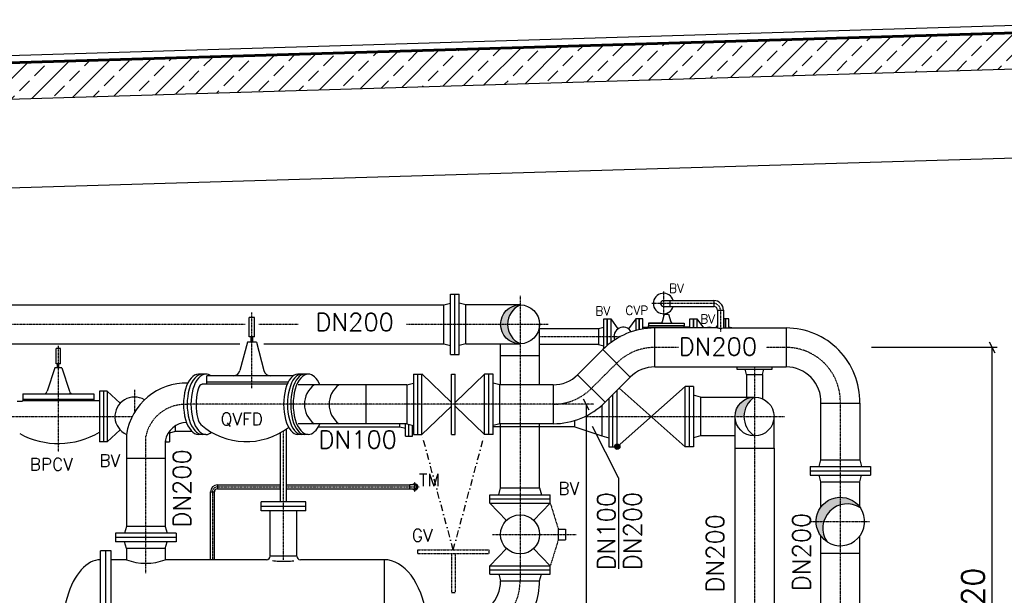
# Model space of a CAD drawing. Header units: millimetres. Extents: x -197187 to 241957296, y -45270 to 70505.
# Tile 28 of 116: x -47299 to -41756, y 11361 to 14603. Entities that reach past the tile are written whole.
import ezdxf
from ezdxf.enums import TextEntityAlignment as Align

# ---------------------------------------------------------------- set-up
doc = ezdxf.new("R2010")
doc.units = ezdxf.units.MM
doc.header["$LTSCALE"] = 0.5
doc.linetypes.add('DASHDOT', pattern=[1, 0.5, -0.25, 0, -0.25])
for name, color, linetype in [('21', 7, 'Continuous'), ('41', 7, 'Continuous'), ('42', 7, 'Continuous'), ('45', 7, 'Continuous'), ('BEMAßUNG', 7, 'Continuous'), ('P-MU025ENTLÜ', 7, 'Continuous'), ('P-MU100EINL', 7, 'Continuous'), ('P-MU150AUSL', 7, 'Continuous'), ('P-MU150EINL', 7, 'Continuous'), ('P-MU200EINL', 7, 'Continuous')]:
    doc.layers.add(name, color=color, linetype=linetype)
doc.styles.add('ROMANS', font='ROMANS', dxfattribs={"height": 0.2})

msp = doc.modelspace()

# ---------------------------------------------------------------- hatches: boundary and pattern name
at = {"lineweight": 5}
h = msp.add_hatch(dxfattribs=at)
h.set_pattern_fill('ANSI33', color=256, scale=25)
h.set_pattern_definition([(45, (-19236.86, 14314.77), (-112.2532, 112.2532), []), (45, (-19124.61, 14314.77), (-112.2532, 112.2532), [79.375, -39.6875])])
h.paths.add_polyline_path([(-40579.005, 14539.136), (-40598.996, 14558.536), (-51608.947, 14228.238), (-51628.938, 14207.638), (-51628.938, 14046.9), (-51608.947, 14027.5), (-51579.005, 14028.398), (-51539.005, 14069.598), (-51539.005, 14029.598), (-40598.996, 14357.798), (-40579.005, 14378.398)])
at = {"layer": 'P-MU200EINL', "linetype": 'Continuous', "ltscale": 10}
h = msp.add_hatch(color=256, dxfattribs=at)
h.dxf.hatch_style = 1
h.paths.add_polyline_path([(-44482.005, 12996.448, 0.41421356), (-44591.555, 12886.898), (-44551.96, 12886.898, -0.29205151)])
h.paths.add_polyline_path([(-44551.96, 12886.898), (-44591.555, 12886.898, 0.41421356), (-44482.005, 12777.348, -0.29205151)])
at = {"layer": 'P-MU200EINL'}
h = msp.add_hatch(color=256, dxfattribs=at)
h.dxf.hatch_style = 1
h.paths.add_polyline_path([(-43271.555, 12367.898), (-43221.471, 12367.898, -0.25391254), (-43162.005, 12477.448, 0.41421356)])
at = {"layer": 'P-MU200EINL', "linetype": 'Continuous', "ltscale": 10}
h = msp.add_hatch(color=256, dxfattribs=at)
h.paths.add_polyline_path([(-42815.505, 11776.898), (-42772.411, 11776.898, -0.25884651), (-42679.005, 11870.812), (-42679.005, 11913.398, 0.41421356)])
h.paths.add_polyline_path([(-42566.27, 11853.86, 0.24784291), (-42679.005, 11913.398), (-42679.005, 11870.812, -0.21879024)], flags=17)
h.paths.add_polyline_path([(-42772.411, 11776.898), (-42815.505, 11776.898, 0.25287995), (-42753.816, 11662.724, -0.22233776)])
at = {"layer": 'P-MU200EINL', "linetype": 'Continuous'}
msp.add_hatch(color=256, dxfattribs=at).paths.add_polyline_path([(-42679.005, 11913.398), (-42679.005, 11870.812, -0.21879024), (-42566.27, 11853.86, 0.24784291)])

# ---------------------------------------------------------------- linework, layer by layer
for p, q in [((-40584.365, 14602.648), (-51628.938, 14271.305)), ((-41372.505, 14542.334), (-51628.938, 14234.641)), ((-51628.938, 14232.64), (-41372.505, 14540.333)), ((-51608.947, 14228.238), (-40598.996, 14558.536)), ((-51539.005, 14029.598), (-40574.005, 14358.548)), ((-51229.005, 13538.898), (-40979.005, 13846.398))]:
    msp.add_line(p, q)
at = {"layer": '21', "linetype": 'Continuous', "ltscale": 10}
for p, q in [((-46284.588, 12330.764), (-46278.747, 12322.206)), ((-46479.455, 12131.898), (-46698.555, 12131.898)), ((-46186.005, 11982.548), (-46186.005, 11961.248)), ((-46224.655, 11943.898), (-46203.355, 11943.898))]:
    msp.add_line(p, q, dxfattribs=at)
at = {"layer": '21', "linetype": 'DASHDOT', "ltscale": 10}
msp.add_line((-46214.005, 11943.898), (-46214.005, 11561.898), dxfattribs=at)
at = {"layer": '41', "linetype": 'Continuous', "ltscale": 10}
for p, q in [((-44658.271, 12606.898), (-44682.271, 12606.898)), ((-44634.271, 12606.898), (-44658.271, 12606.898)), ((-46186.005, 11982.548), (-45830.855, 11982.548)), ((-45797.155, 11982.548), (-45102.005, 11982.548)), ((-46224.655, 11561.898), (-46224.655, 11943.898)), ((-46203.355, 11561.898), (-46203.355, 11943.898)), ((-46186.005, 11961.248), (-45830.855, 11961.248)), ((-45797.155, 11961.248), (-45102.005, 11961.248))]:
    msp.add_line(p, q, dxfattribs=at)
at = {"layer": '41', "linetype": 'DASHDOT', "ltscale": 10}
for p, q in [((-45074.005, 11943.902), (-45074.005, 11999.894)), ((-46186.005, 11971.898), (-45830.855, 11971.898)), ((-45797.155, 11971.898), (-45050.159, 11971.898))]:
    msp.add_line(p, q, dxfattribs=at)
at = {"layer": '41', "linetype": 'Continuous', "ltscale": 10}
for radius in [38.65, 17.35]:
    msp.add_arc((-46186.005, 11943.898), radius, 90, 180, dxfattribs=at)
at = {"layer": '41', "linetype": 'DASHDOT', "ltscale": 10}
msp.add_arc((-46186.005, 11943.898), 28, 90, 180, dxfattribs=at)
at = {"layer": '45', "linetype": 'Continuous', "ltscale": 10}
for p, q in [((-45102.005, 11961.248), (-45102.005, 11982.548)), ((-45074.005, 11982.548), (-45102.005, 11982.548)), ((-45102.005, 11961.248), (-45074.005, 11961.248))]:
    msp.add_line(p, q, dxfattribs=at)
for radius, start, end in [(16.85, 219.201344, 140.798656), (10.65, 270, 90)]:
    msp.add_arc((-45074.005, 11971.898), radius, start, end, dxfattribs=at)
at = {"layer": 'BEMAßUNG', "linetype": 'Continuous', "ltscale": 10}
for p, q in [((-41795.21, 12756.984), (-42503.49, 12756.984)), ((-41841.189, 12788.234), (-41809.939, 12725.734)), ((-41825.564, 12756.984), (-41825.564, 9636.898)), ((-44126.228, 12468.148), (-44094.978, 12405.648)), ((-44110.603, 12436.898), (-44110.603, 9636.898))]:
    msp.add_line(p, q, dxfattribs=at)
at = {"layer": 'P-MU025ENTLÜ', "linetype": 'DASHDOT', "ltscale": 10}
for p, q in [((-43674.274, 13071.682), (-43674.274, 12937.386)), ((-43391.76, 13004.534), (-43741.422, 13004.534)), ((-43353.76, 12966.534), (-43353.76, 12844.977))]:
    msp.add_line(p, q, dxfattribs=at)
at = {"layer": 'P-MU025ENTLÜ', "linetype": 'Continuous', "ltscale": 10}
for p, q in [((-43636.274, 12987.684), (-43636.274, 13021.384)), ((-45830.855, 11886.898), (-45830.855, 12277.112)), ((-45797.155, 11886.898), (-45797.155, 12298.212))]:
    msp.add_line(p, q, dxfattribs=at)
msp.add_arc((-43674.274, 13004.534), 16.85, 90, 270, dxfattribs=at)
at = {"layer": 'P-MU025ENTLÜ', "linetype": 'DASHDOT', "ltscale": 10}
msp.add_arc((-43391.76, 12966.534), 38, 0, 90, dxfattribs=at)
at = {"layer": 'P-MU100EINL', "linetype": 'Continuous', "ltscale": 10}
for p, q in [((-45617.504, 12310.748), (-45159.641, 12310.748)), ((-45159.641, 12310.748), (-45159.641, 12327.348)), ((-45159.641, 12310.748), (-45127.641, 12302.173)), ((-45127.641, 12257.898), (-45127.641, 12327.348)), ((-45107.641, 12257.898), (-45107.641, 12323.964)), ((-45087.641, 12257.898), (-45087.641, 12318.605)), ((-45127.641, 12257.898), (-45087.641, 12257.898)), ((-45082.271, 12298.898), (-45087.641, 12298.898))]:
    msp.add_line(p, q, dxfattribs=at)
at = {"layer": 'P-MU150EINL', "linetype": 'DASHDOT', "ltscale": 10}
for p, q in [((-47082.005, 12766.494), (-47082.005, 12169.621)), ((-46653.005, 12519.006), (-46653.005, 12390.861)), ((-48994.483, 12367.898), (-46665.668, 12367.898)), ((-44117.453, 12367.898), (-42993.424, 12367.898))]:
    msp.add_line(p, q, dxfattribs=at)
at = {"layer": 'P-MU150EINL', "linetype": 'Continuous', "ltscale": 10}
for p, q in [((-47282.005, 12495.398), (-47282.005, 12457.398)), ((-47282.005, 12495.398), (-46882.005, 12495.398)), ((-46882.005, 12495.398), (-46882.005, 12457.398)), ((-46850.005, 12510.398), (-46850.005, 12225.398)), ((-47314.005, 12455.398), (-47284.005, 12455.398)), ((-47282.005, 12465.398), (-46882.005, 12465.398)), ((-47282.005, 12457.898), (-46850.005, 12457.898)), ((-46423.005, 12316.296), (-46423.005, 12283.748)), ((-43928.415, 12022.685), (-44073.402, 12311.878)), ((-46456.005, 12285.382), (-46456.005, 12225.398)), ((-46423.005, 12283.748), (-46456.005, 12274.906)), ((-46328.854, 12283.748), (-46423.005, 12283.748)), ((-46479.455, 12225.398), (-46456.005, 12225.398)), ((-46478.005, 12236.735), (-46478.005, 12225.398)), ((-43928.415, 12022.685), (-43928.415, 11509.6))]:
    msp.add_line(p, q, dxfattribs=at)
for centre, radius, start, end in [((-47284.005, 12457.398), 2, 270, 0), ((-47082.005, 12665.388), 449.49, 241.109056, 301.073694)]:
    msp.add_arc(centre, radius, start, end, dxfattribs=at)
at = {"layer": 'P-MU200EINL', "linetype": 'Continuous', "ltscale": 10}
for p, q in [((-44873.005, 13056.898), (-44825.005, 13056.898)), ((-44873.005, 12716.898), (-44873.005, 13056.898)), ((-44849.005, 12716.898), (-44849.005, 13056.898)), ((-44825.005, 12716.898), (-44825.005, 13056.898)), ((-48934.005, 12996.448), (-44911.005, 12996.448)), ((-44911.005, 12996.448), (-44873.005, 13006.63)), ((-44911.005, 12777.348), (-44911.005, 12996.448)), ((-44911.005, 12777.348), (-44911.005, 12996.448)), ((-44787.005, 12996.448), (-44825.005, 13006.63)), ((-44482.005, 12996.448), (-44787.005, 12996.448)), ((-44787.005, 12777.348), (-44787.005, 12996.448)), ((-45976.881, 12925.898), (-46006.881, 12925.898)), ((-46006.881, 12815.898), (-46006.881, 12925.898)), ((-45976.881, 12815.898), (-45976.881, 12925.898)), ((-44372.455, 12546.448), (-44372.455, 12886.898)), ((-45976.881, 12815.898), (-46006.881, 12815.898)), ((-45996.881, 12785.898), (-45996.881, 12815.898)), ((-45986.881, 12785.898), (-45986.881, 12815.898)), ((-48934.005, 12777.348), (-46059.364, 12777.348)), ((-47070.361, 12750.801), (-47093.65, 12750.801)), ((-47093.65, 12665.408), (-47093.65, 12750.801)), ((-47070.361, 12665.408), (-47070.361, 12750.801)), ((-46016.881, 12785.898), (-46059.579, 12626.545)), ((-45966.881, 12785.898), (-46016.881, 12785.898)), ((-45966.881, 12785.898), (-45924.182, 12626.545)), ((-45924.397, 12777.348), (-44911.005, 12777.348)), ((-44911.005, 12777.348), (-44873.005, 12767.166)), ((-44787.005, 12777.348), (-44825.005, 12767.166)), ((-44787.005, 12777.348), (-44482.005, 12777.348)), ((-44591.555, 12546.448), (-44591.555, 12777.348)), ((-44873.005, 12716.898), (-44825.005, 12716.898)), ((-44372.455, 12708.898), (-44591.555, 12708.898)), ((-47101.413, 12642.119), (-47145.235, 12510.221)), ((-47062.598, 12642.119), (-47101.413, 12642.119)), ((-47070.361, 12665.408), (-47093.65, 12665.408)), ((-47085.887, 12642.119), (-47085.887, 12665.408)), ((-47078.124, 12642.119), (-47078.124, 12665.408)), ((-47062.598, 12642.119), (-47018.775, 12510.221)), ((-46250.389, 12606.898), (-46291.959, 12606.898)), ((-46245.881, 12549.898), (-46245.881, 12596.898)), ((-45760.406, 12596.898), (-46245.881, 12596.898)), ((-45674.482, 12606.898), (-45733.372, 12606.898)), ((-45082.271, 12606.898), (-45082.271, 12266.898)), ((-45082.271, 12606.898), (-45034.271, 12606.898)), ((-45058.271, 12266.898), (-45058.271, 12606.898)), ((-45035.299, 12607.885), (-44868.271, 12447.486)), ((-45034.271, 12266.898), (-45034.271, 12606.898)), ((-44868.271, 12266.898), (-44868.271, 12606.898)), ((-44868.271, 12606.898), (-44848.271, 12606.898)), ((-44848.271, 12266.898), (-44848.271, 12606.898)), ((-44848.271, 12447.486), (-44682.271, 12606.898)), ((-44682.271, 12266.898), (-44682.271, 12606.898)), ((-44658.271, 12266.898), (-44658.271, 12606.898)), ((-44634.271, 12266.898), (-44634.271, 12606.898)), ((-45793.143, 12549.898), (-46274.225, 12549.898)), ((-45787.594, 12561.898), (-46245.881, 12561.898)), ((-45120.271, 12546.448), (-45731.574, 12546.448)), ((-45350.271, 12546.448), (-45350.271, 12327.348)), ((-45120.271, 12546.448), (-45082.271, 12556.63)), ((-45120.271, 12546.448), (-45120.271, 12327.348)), ((-44596.271, 12546.448), (-44634.271, 12556.63)), ((-44596.271, 12327.348), (-44596.271, 12546.448)), ((-44296.271, 12546.448), (-44596.271, 12546.448)), ((-44868.271, 12426.31), (-45034.271, 12266.898)), ((-44682.271, 12266.898), (-44848.271, 12426.31)), ((-42788.555, 12123.898), (-42788.719, 12443.984)), ((-42788.719, 12443.984), (-42569.532, 12443.984)), ((-42569.532, 12443.984), (-42569.455, 12123.898)), ((-43271.555, 12189.898), (-43271.555, 12367.898)), ((-43052.455, 12189.898), (-43052.455, 12367.898)), ((-45120.271, 12327.348), (-45731.574, 12327.348)), ((-45120.271, 12327.348), (-45082.271, 12317.166)), ((-44596.271, 12327.348), (-44634.271, 12317.166)), ((-44295.983, 12327.348), (-44596.271, 12327.348)), ((-44591.555, 11965.898), (-44591.555, 12327.348)), ((-44372.455, 11965.898), (-44372.455, 12327.348)), ((-46698.555, 12266.898), (-46698.555, 11748.898)), ((-46250.389, 12266.898), (-46291.959, 12266.898)), ((-45674.482, 12266.898), (-45733.372, 12266.898)), ((-45082.271, 12266.898), (-45058.271, 12266.898)), ((-45058.271, 12266.898), (-45034.271, 12266.898)), ((-44868.271, 12266.898), (-44848.271, 12266.898)), ((-44658.271, 12266.898), (-44682.271, 12266.898)), ((-44634.271, 12266.898), (-44658.271, 12266.898)), ((-46479.455, 12229.247), (-46479.455, 11748.898)), ((-43271.555, 12189.898), (-43052.455, 12189.898)), ((-42849.005, 12085.898), (-42849.005, 12037.898)), ((-42849.005, 12085.898), (-42509.005, 12085.898)), ((-42798.737, 12085.898), (-42788.555, 12123.898)), ((-42788.555, 12123.898), (-42569.455, 12123.898)), ((-42569.455, 12123.898), (-42559.273, 12085.898)), ((-42509.005, 12085.898), (-42509.005, 12037.898)), ((-42849.005, 12061.898), (-42509.005, 12061.898)), ((-42849.005, 12037.898), (-42509.005, 12037.898)), ((-42788.555, 11999.898), (-42798.737, 12037.898)), ((-42569.455, 11999.898), (-42559.273, 12037.898)), ((-42788.555, 11858.329), (-42788.555, 11999.898)), ((-42788.555, 11999.898), (-42569.455, 11999.898)), ((-42569.455, 11858.329), (-42569.455, 11999.898)), ((-44652.005, 11927.898), (-44312.005, 11927.898)), ((-44652.005, 11879.898), (-44652.005, 11927.898)), ((-44601.737, 11927.898), (-44591.555, 11965.898)), ((-44591.555, 11965.898), (-44372.455, 11965.898)), ((-44372.455, 11965.898), (-44362.273, 11927.898)), ((-44312.005, 11879.898), (-44312.005, 11927.898)), ((-45939.005, 11836.898), (-45939.005, 11886.898)), ((-45689.005, 11886.898), (-45939.005, 11886.898)), ((-45689.005, 11836.898), (-45689.005, 11886.898)), ((-44652.005, 11903.898), (-44312.005, 11903.898)), ((-44652.005, 11879.898), (-44312.005, 11879.898)), ((-44652.005, 11879.898), (-44558.427, 11783.017)), ((-44312.005, 11879.898), (-44405.584, 11783.017)), ((-45689.005, 11861.898), (-45939.005, 11861.898)), ((-45689.005, 11836.898), (-45939.005, 11836.898)), ((-45889.005, 11581.898), (-45889.005, 11836.898)), ((-45739.005, 11581.898), (-45739.005, 11836.898)), ((-46759.005, 11710.898), (-46759.005, 11662.898)), ((-46419.005, 11710.898), (-46759.005, 11710.898)), ((-46698.555, 11748.898), (-46708.737, 11710.898)), ((-46479.455, 11748.898), (-46698.555, 11748.898)), ((-46479.455, 11748.898), (-46469.273, 11710.898)), ((-46419.005, 11710.898), (-46419.005, 11662.898)), ((-44267.005, 11733.898), (-44267.005, 11673.898)), ((-44267.005, 11733.898), (-44227.005, 11733.898)), ((-44227.005, 11733.898), (-44227.005, 11673.898)), ((-46419.005, 11686.898), (-46759.005, 11686.898)), ((-46419.005, 11662.898), (-46759.005, 11662.898)), ((-46698.555, 11624.898), (-46708.737, 11662.898)), ((-46479.455, 11624.898), (-46469.273, 11662.898)), ((-44267.005, 11673.898), (-44227.005, 11673.898)), ((-42788.555, 11208.898), (-42788.555, 11695.467)), ((-42569.455, 11208.898), (-42569.455, 11695.467)), ((-46844.005, 10665.921), (-46844.005, 11611.898)), ((-46784.005, 11611.898), (-46844.005, 11611.898)), ((-46814.005, 10665.921), (-46814.005, 11611.898)), ((-46784.005, 10665.921), (-46784.005, 11611.898)), ((-46698.555, 11624.898), (-46698.555, 11561.898)), ((-46479.455, 11624.898), (-46698.555, 11624.898)), ((-46479.455, 11624.898), (-46479.455, 11561.898)), ((-45058.271, 11596.898), (-45058.271, 11616.898)), ((-44658.271, 11616.898), (-44658.271, 11596.898)), ((-44558.427, 11624.779), (-44652.005, 11527.898)), ((-44405.584, 11624.779), (-44312.005, 11527.898)), ((-42788.555, 11598.898), (-42569.455, 11598.898)), ((-46698.555, 11561.898), (-46784.005, 11561.898)), ((-45909.005, 11561.898), (-46479.455, 11561.898)), ((-45739.005, 11581.898), (-45889.005, 11581.898)), ((-45709.005, 11561.898), (-45719.005, 11561.898)), ((-45247.005, 11561.898), (-45719.005, 11561.898)), ((-45247.005, 11561.898), (-45247.005, 10711.898)), ((-44652.005, 11479.898), (-44652.005, 11527.898)), ((-44652.005, 11527.898), (-44312.005, 11527.898)), ((-44652.005, 11503.898), (-44312.005, 11503.898)), ((-44652.005, 11479.898), (-44312.005, 11479.898)), ((-44601.737, 11479.898), (-44591.555, 11441.898)), ((-44372.455, 11441.898), (-44362.273, 11479.898)), ((-44312.005, 11479.898), (-44312.005, 11527.898)), ((-44591.555, 11441.898), (-44372.455, 11441.898)), ((-44868.271, 11376.898), (-44848.271, 11376.898))]:
    msp.add_line(p, q, dxfattribs=at)
at = {"layer": 'P-MU200EINL', "linetype": 'DASHDOT', "ltscale": 10}
for p, q in [((-44482.005, 13047.754), (-44482.005, 11441.898)), ((-45991.881, 12528.626), (-45991.881, 12954.872)), ((-46030.01, 12886.898), (-50020.358, 12886.898)), ((-45731.253, 12886.898), (-45953.751, 12886.898)), ((-44323.073, 12886.898), (-45121.195, 12886.898)), ((-44372.455, 12818.398), (-43917.403, 12818.398)), ((-43590.439, 12756.984), (-43723.514, 12756.984)), ((-42984.005, 12756.984), (-43096.779, 12756.984)), ((-44080.603, 12526.23), (-43939.182, 12667.652)), ((-43162.005, 12647.434), (-43162.005, 10541.898)), ((-44066.675, 12436.898), (-46356.382, 12436.898)), ((-42679.005, 10236.898), (-42679.005, 12443.984)), ((-46589.005, 11485.845), (-46589.005, 12257.148)), ((-45814.005, 11561.898), (-45814.005, 12287.08)), ((-44312.005, 11879.898), (-44267.005, 11733.898)), ((-42852.869, 11776.898), (-42514.525, 11776.898)), ((-44637.937, 11703.898), (-44167.147, 11703.898)), ((-44267.005, 11673.898), (-44312.005, 11527.898)), ((-45058.271, 11616.898), (-44658.271, 11616.898)), ((-45058.271, 11596.898), (-44658.271, 11596.898)), ((-44868.271, 11596.898), (-44868.271, 11376.898)), ((-44848.271, 11596.898), (-44848.271, 11376.898))]:
    msp.add_line(p, q, dxfattribs=at)
at = {"layer": 'P-MU200EINL'}
for p, q in [((-43674.274, 13021.384), (-43636.274, 13021.384)), ((-43674.274, 12987.684), (-43636.274, 12987.684)), ((-43636.274, 13021.384), (-43391.76, 13021.384)), ((-43636.274, 12987.684), (-43391.76, 12987.684)), ((-43391.76, 13021.384), (-43391.76, 12987.684)), ((-43971.005, 12918.398), (-43931.112, 12861.408)), ((-43831.005, 12918.398), (-43870.898, 12861.408)), ((-43671.005, 12945.284), (-43646.005, 12945.284)), ((-43662.255, 12948.304), (-43662.255, 12945.284)), ((-43654.755, 12950.448), (-43654.755, 12945.284)), ((-43646.005, 12945.284), (-43634.045, 12900.647)), ((-43486.005, 12918.398), (-43449.7, 12866.534)), ((-43370.61, 12966.534), (-43370.61, 12866.534)), ((-43370.61, 12966.534), (-43336.91, 12966.534)), ((-43336.91, 12966.534), (-43336.91, 12866.534)), ((-44372.455, 12862.848), (-44041.005, 12862.848)), ((-44041.005, 12862.848), (-44011.005, 12870.898)), ((-44041.005, 12862.848), (-44041.005, 12773.948)), ((-43791.005, 12870.898), (-43758.505, 12870.898)), ((-43758.505, 12893.235), (-43558.505, 12893.235)), ((-43758.505, 12870.898), (-43758.505, 12878.517)), ((-43558.505, 12878.517), (-43758.505, 12878.517)), ((-43758.505, 12870.898), (-43558.505, 12870.898)), ((-43723.514, 12647.434), (-43723.514, 12866.534)), ((-43370.61, 12866.534), (-43723.514, 12866.534)), ((-43558.505, 12893.235), (-43558.505, 12878.517)), ((-43558.505, 12870.898), (-43558.505, 12878.517)), ((-43526.005, 12870.898), (-43558.505, 12870.898)), ((-43370.61, 12883.248), (-43382.31, 12866.534)), ((-43336.91, 12866.534), (-42984.005, 12866.534)), ((-43289.742, 12866.534), (-43306.005, 12870.898)), ((-42984.005, 12866.534), (-42984.005, 12647.434)), ((-44041.005, 12773.948), (-44372.455, 12773.948)), ((-44041.005, 12773.948), (-44011.005, 12765.898)), ((-44158.067, 12603.694), (-44016.646, 12745.115)), ((-44016.646, 12745.115), (-43861.718, 12590.188)), ((-43723.514, 12647.434), (-42984.005, 12647.434)), ((-44158.067, 12603.694), (-44003.14, 12448.767)), ((-43861.718, 12590.188), (-44003.14, 12448.767)), ((-43206.455, 12604.398), (-43214.505, 12634.398)), ((-43206.455, 12604.398), (-43117.555, 12604.398)), ((-43206.455, 12604.398), (-43206.455, 12477.448)), ((-43117.555, 12604.398), (-43109.505, 12634.398)), ((-43117.555, 12604.398), (-43117.555, 12468.025)), ((-44296.271, 12546.448), (-44296.271, 12327.348)), ((-43935.005, 12197.898), (-43553.005, 12537.898)), ((-43553.005, 12197.898), (-43923.896, 12528.01)), ((-43553.005, 12197.898), (-43553.005, 12537.898)), ((-43505.005, 12537.898), (-43553.005, 12537.898)), ((-43529.005, 12197.898), (-43529.005, 12537.898)), ((-43505.005, 12537.898), (-43505.005, 12197.898)), ((-46806.005, 12510.398), (-46850.005, 12510.398)), ((-46828.005, 12510.398), (-46828.005, 12225.398)), ((-46806.005, 12510.398), (-46806.005, 12225.398)), ((-46733.5, 12442.868), (-46806.005, 12510.398)), ((-43959.005, 12197.898), (-43959.005, 12492.901)), ((-43935.005, 12197.898), (-43935.005, 12516.901)), ((-43467.005, 12477.448), (-43505.005, 12487.63)), ((-43467.005, 12477.448), (-43467.005, 12258.348)), ((-43467.005, 12477.448), (-43162.005, 12477.448)), ((-44021.005, 12431.929), (-44021.005, 12258.348)), ((-43983.005, 12468.901), (-43983.005, 12197.898)), ((-44173.005, 12310.748), (-44634.271, 12310.748)), ((-44173.005, 12310.748), (-44173.005, 12346.098)), ((-44173.005, 12310.748), (-44021.005, 12258.348)), ((-46806.005, 12225.398), (-46733.5, 12292.927)), ((-44021.005, 12258.348), (-43983.005, 12248.166)), ((-43467.005, 12258.348), (-43505.005, 12248.166)), ((-43271.555, 12258.348), (-43467.005, 12258.348)), ((-46806.005, 12225.398), (-46850.005, 12225.398)), ((-43983.005, 12197.898), (-43935.005, 12197.898)), ((-43505.005, 12197.898), (-43553.005, 12197.898)), ((-43271.555, 11075.898), (-43271.555, 12189.898)), ((-43052.455, 12189.898), (-43052.455, 11075.898))]:
    msp.add_line(p, q, dxfattribs=at)
at = {"layer": 'P-MU200EINL', "linetype": 'DASHDOT', "ltscale": 150}
for q in [(-45034.271, 12266.898), (-44682.271, 12266.898)]:
    msp.add_line((-44858.271, 11616.898), q, dxfattribs=at)
at = {"layer": 'P-MU200EINL'}
for points in [[(-44011.005, 12750.649), (-44011.005, 12918.398), (-43991.005, 12918.398), (-43991.005, 12768.686)], [(-43991.005, 12768.686), (-43991.005, 12918.398), (-43971.005, 12918.398), (-43971.005, 12784.55)], [(-43811.005, 12857.196), (-43811.005, 12918.398), (-43831.005, 12918.398), (-43831.005, 12852.356)], [(-43791.005, 12861.003), (-43791.005, 12918.398), (-43811.005, 12918.398), (-43811.005, 12857.196)], [(-43526.005, 12866.534), (-43526.005, 12918.398), (-43506.005, 12918.398), (-43506.005, 12866.534)], [(-43506.005, 12866.534), (-43506.005, 12918.398), (-43486.005, 12918.398), (-43486.005, 12866.534)], [(-43326.005, 12866.534), (-43326.005, 12918.398), (-43336.91, 12918.398)], [(-43306.005, 12866.534), (-43306.005, 12918.398), (-43326.005, 12918.398), (-43326.005, 12866.534)], [(-43262.005, 12647.434), (-43262.005, 12634.398), (-43062.005, 12634.398), (-43062.005, 12647.434)]]:
    msp.add_lwpolyline(points, dxfattribs=at)
msp.add_lwpolyline([(-43671.005, 12945.284), (-43682.966, 12900.647, -0.3394546), (-43692.625, 12893.235), (-43758.505, 12893.235), (-43758.505, 12878.517)], format="xyb", dxfattribs=at)
at = {"layer": 'P-MU200EINL', "linetype": 'Continuous', "ltscale": 10}
msp.add_lwpolyline([(-42753.816, 11662.724, -1.21790969), (-42566.27, 11853.86, 0.82107894), (-42753.816, 11662.724)], format="xyb", dxfattribs=at)
for centre, radius in [((-44482.005, 12886.898), 109.55), ((-44482.005, 11703.898), 110)]:
    msp.add_circle(centre, radius, dxfattribs=at)
at = {"layer": 'P-MU200EINL'}
for centre, radius in [((-43162.005, 12367.898), 109.55), ((-43935.005, 12197.898), 15), ((-43935.005, 12197.898), 12), ((-43935.005, 12197.898), 9), ((-43935.005, 12197.898), 6), ((-43935.005, 12197.898), 3)]:
    msp.add_circle(centre, radius, dxfattribs=at)
for centre, radius, start, end in [((-43674.274, 13004.534), 57.5, 17.040253, 342.959747), ((-43391.76, 12966.534), 54.85, 0, 90), ((-43391.76, 12966.534), 21.15, 0, 90), ((-43723.514, 12451.984), 414.55, 90, 135), ((-43901.005, 12818.398), 52.5, 30.31773, 201.373333), ((-43624.386, 12903.235), 10, 194.999931, 270), ((-43416.005, 12818.398), 52.5, 66.47354, 113.526497), ((-43353.76, 12974.78), 109.55, 261.152153, 278.847847), ((-43723.514, 12451.984), 195.45, 90, 135), ((-44296.271, 12741.898), 195.45, 270, 315), ((-46653.005, 12367.898), 110, 58.920588, 245.607085), ((-43090.83, 12367.898), 130.641, 123.011865, 236.988135), ((-44296.271, 12741.898), 414.55, 270, 315)]:
    msp.add_arc(centre, radius, start, end, dxfattribs=at)
at = {"layer": 'P-MU200EINL', "linetype": 'Continuous', "ltscale": 10}
for centre, radius, start, end in [((-44431.205, 12886.898), 120.755, 114.877905, 245.122095), ((-42984.005, 12451.984), 414.55, 358.894236, 90), ((-42984.005, 12451.984), 195.45, 357.654161, 90), ((-46098.216, 12636.898), 40, 270, 344.999992), ((-45885.545, 12636.898), 40, 194.999992, 270), ((-45559.411, 12436.898), 136.938, 126.869897, 233.130103), ((-45420.107, 12436.898), 137.239, 127.0373, 232.9627), ((-47164.554, 12515.398), 20, 270, 345.000022), ((-46999.457, 12515.398), 20, 194.999978, 270), ((-42679.005, 11776.898), 136.5, 236.765761, 34.32055), ((-46589.005, 11847.269), 305.676, 248.998881, 291.001119), ((-45909.005, 11581.898), 20, 270, 0), ((-45719.005, 11581.898), 20, 180, 270), ((-44787.005, 11441.898), 195.45, 270, 0), ((-44787.005, 11441.898), 414.55, 320.930683, 0)]:
    msp.add_arc(centre, radius, start, end, dxfattribs=at)
at = {"layer": 'P-MU200EINL', "linetype": 'DASHDOT', "ltscale": 10}
for centre, start, end in [((-43723.514, 12451.984), 90.000025, 135), ((-42984.005, 12451.984), 358.496988, 90), ((-44296.271, 12741.898), 270, 314.999975), ((-44787.005, 11441.898), 270, 0)]:
    msp.add_arc(centre, 305, start, end, dxfattribs=at)
at = {"layer": 'P-MU200EINL', "linetype": 'Continuous', "ltscale": 10}
for centre, major_axis, ratio, start_param, end_param in [((-46291.959, 12436.898), (0, -170), 0.5, 3.14159265, 6.28318531), ((-46271.174, 12436.898), (0, -170), 0.5, 3.14159265, 6.28318531), ((-46250.389, 12436.898), (0, -170), 0.5, 3.14159265, 6.28318531), ((-46250.389, 12436.898), (0, -170), 0.5, 2.79689148, 3.14159265), ((-45733.372, 12436.898), (0, -170), 0.47060412, 3.14159265, 6.28318531), ((-45712.588, 12436.898), (0, -170), 0.46390059, 3.14159265, 6.28318531), ((-45695.267, 12436.898), (0, -170), 0.45796, 3.14159265, 6.28318531), ((-45674.482, 12436.898), (0, -170), 0.5, 3.14159265, 6.28318531), ((-45674.482, 12436.898), (0, -170), 0.5, 2.27105011, 3.14159265), ((-46365.463, 12211.176), (41.521, 342.915), 0.97771023, 0.08472812, 1.5255412), ((-46274.225, 12436.898), (0, -112.196), 0.28485292, 3.14159265, 5.95295825), ((-46365.678, 12209.821), (14.904, 123.089), 0.93077268, 0.08198781, 1.5255412), ((-46017.29, 12619.46), (-261.457, -297.254), 0.98270365, 0, 1.36084621), ((-45674.482, 12436.898), (0, -170), 0.5, 0, 0.87054255), ((-46250.389, 12436.898), (0, -170), 0.5, 0, 0.37999774), ((-46844.005, 11136.898), (0, -425), 0.51294118, 3.14159265, 6.28318531), ((-45814.005, 11561.898), (-75, 0), 0.11696267, 0.57922222, 1.9023925), ((-45814.005, 11561.898), (-75, 0), 0.11696267, 1.79739727, 2.44977473), ((-45247.005, 11136.898), (0, -425), 0.58352941, 1.83150435, 3.14159265)]:
    msp.add_ellipse(centre, major_axis=major_axis, ratio=ratio, start_param=start_param, end_param=end_param, dxfattribs=at)
at = {"layer": 'P-MU200EINL', "linetype": 'DASHDOT', "ltscale": 10}
msp.add_ellipse((-46365.463, 12211.176), major_axis=(-226.516, 27.427), ratio=0.98687909, start_param=4.7971171, end_param=6.20127362, dxfattribs=at)

# ---------------------------------------------------------------- texts
at = {"layer": '42', "linetype": 'Continuous', "ltscale": 10, "style": 'ROMANS'}
msp.add_text('QVFD', height=70, dxfattribs=at).set_placement((-46167.813, 12318.532))
at = {"layer": 'BEMAßUNG', "linetype": 'Continuous', "ltscale": 10, "style": 'ROMANS'}
msp.add_text('3120', height=125, rotation=90, dxfattribs=at).set_placement((-41931.942, 11088.608), align=Align.MIDDLE_LEFT)
at = {"layer": 'P-MU100EINL', "linetype": 'Continuous', "ltscale": 10, "style": 'ROMANS'}
msp.add_text('TM', height=70, rotation=360, dxfattribs=at).set_placement((-45052.148, 11975.377))
at = {"layer": 'P-MU150AUSL', "linetype": 'Continuous', "ltscale": 10, "style": 'ROMANS'}
msp.add_text('DN200', height=100, dxfattribs=at).set_placement((-45192.586, 12849.754), align=Align.RIGHT)
for s, p in [('DN200', (-43589.339, 12711.838)), ('DN100', (-45616.805, 12188.006))]:
    msp.add_text(s, height=100, dxfattribs=at).set_placement(p)
at = {"layer": 'P-MU150EINL', "linetype": 'Continuous', "ltscale": 10, "style": 'ROMANS'}
for s, p in [('BV', (-46850.732, 12085.095)), ('BPCV', (-47242.9, 12063.986))]:
    msp.add_text(s, height=70, dxfattribs=at).set_placement(p)
for s, p in [('DN200', (-46335.608, 11742.156)), ('DN100', (-43946.352, 11501.652)), ('DN200', (-43798.892, 11502.576)), ('DN200', (-43334.384, 11376.879)), ('DN200', (-42847.784, 11384.836))]:
    msp.add_text(s, height=100, rotation=90, dxfattribs=at).set_placement(p)
at = {"layer": 'P-MU200EINL', "linetype": 'Continuous', "ltscale": 10, "style": 'ROMANS'}
for s, height, p in [('BV', 50, (-43643.224, 13065)), ('BV', 50, (-44057.648, 12937.278)), ('CVP', 50, (-43889.205, 12940.488)), ('BV', 50, (-43467.853, 12892.466)), ('BV', 70, (-44266.455, 11927.891)), ('GV', 70, (-45091.63, 11663.786))]:
    msp.add_text(s, height=height, dxfattribs=at).set_placement(p)

doc.saveas('drawing.dxf')
